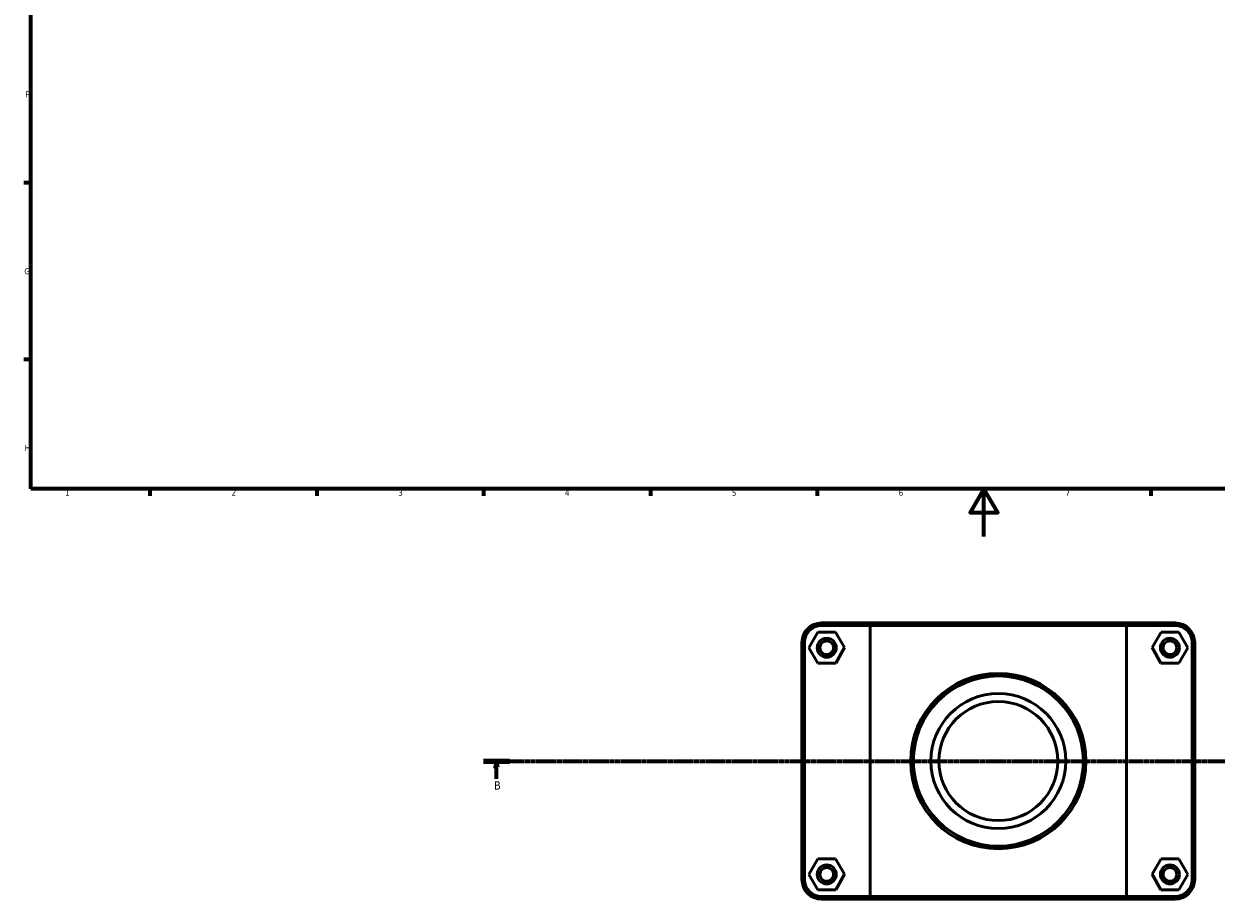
# Model space of a CAD drawing. Header units: millimetres. Extents: x 0 to 902, y -152 to 1184.
# Tile 1 of 5: x 17 to 518, y -152 to 215. Entities that reach past the tile are written whole.
import ezdxf

# ---------------------------------------------------------------- set-up
doc = ezdxf.new("R2010")
doc.units = ezdxf.units.MM
doc.linetypes.add('CHAIN', pattern=[0.7087, 0.4724, -0.0591, 0.1181, -0.0591])
for name, color, linetype, lineweight in [('Border (ISO)', 7, 'Continuous', 70), ('Section Line (ISO)', 7, 'CHAIN', 70), ('Visible (ISO)', 7, 'Continuous', 50), ('Visible Narrow (ISO)', 7, 'Continuous', 35)]:
    doc.layers.add(name, color=color, linetype=linetype, lineweight=lineweight)
doc.styles.add('Label Text (ISO)', font='tahoma.ttf')
doc.styles.add('Note Text (ISO)', font='tahoma.ttf')

# ---------------------------------------------------------------- blocks, each defined once
blk = doc.blocks.new('Borders Default Border')
at = {"layer": 'Border (ISO)'}
for p, q in [((20, 148.5), (17.1, 148.5)), ((20, 74.25), (17.1, 74.25)), ((70.08, 20), (70.08, 17.1)), ((140.17, 20), (140.17, 17.1)), ((210.25, 20), (210.25, 17.1)), ((280.33, 20), (280.33, 17.1)), ((350.42, 20), (350.42, 17.1)), ((490.58, 20), (490.58, 17.1))]:
    blk.add_line(p, q, dxfattribs=at)
at = {"layer": 'Border (ISO)', "flags": 128}
for points in [[(20, 20), (20, 574), (821, 574), (821, 20), (20, 20)], [(420.5, 0), (420.5, 20), (414.73, 10), (426.27, 10), (420.5, 20)]]:
    blk.add_lwpolyline(points, dxfattribs=at)
at = {"layer": 'Border (ISO)', "color": 232, "true_color": 0xca0064, "char_height": 2.5, "attachment_point": 7, "style": 'Note Text (ISO)'}
for s, insert in [('F', (17.7, 184.38)), ('G', (17.31, 110.08)), ('H', (17.44, 35.88)), ('1', (34.48, 17.1)), ('2', (104.37, 17.1)), ('3', (174.43, 17.05)), ('4', (244.42, 17.1)), ('5', (314.64, 17.05)), ('6', (384.66, 17.05)), ('7', (454.77, 17.1))]:
    blk.add_mtext(s, dxfattribs=dict(at, insert=insert))
blk = doc.blocks.new('2dTransSection0')
at = {"layer": 'Section Line (ISO)', "linetype": 'CHAIN'}
blk.add_line((210.23, -94.34), (815.41, -94.34), dxfattribs=at)
at = {"layer": 'Section Line (ISO)', "linetype": 'Continuous', "lineweight": 140}
blk.add_line((210.23, -94.34), (221.14, -94.34), dxfattribs=at)
at = {"layer": 'Section Line (ISO)', "linetype": 'Continuous'}
for p, q in [((215.69, -94.34), (215.19, -96.84)), ((215.69, -96.84), (215.69, -94.34)), ((216.19, -96.84), (215.69, -94.34)), ((215.19, -96.84), (216.19, -96.84)), ((215.69, -101.74), (215.69, -96.84))]:
    blk.add_line(p, q, dxfattribs=at)
at = {"layer": 'Section Line (ISO)', "linetype": 'Continuous', "flags": 128}
blk.add_lwpolyline([(216.19, -96.84), (215.69, -94.34), (215.19, -96.84), (216.19, -96.84)], dxfattribs=at)
at = {"layer": 'Section Line (ISO)'}
blk.add_solid([(216.19, -96.84), (215.69, -94.34), (215.19, -96.84), (216.19, -96.84)], dxfattribs=at)
at = {"layer": 'Section Line (ISO)', "insert": (214.62, -106.34), "char_height": 3.5, "attachment_point": 7, "style": 'Label Text (ISO)'}
blk.add_mtext('B', dxfattribs=at)

msp = doc.modelspace()

# ---------------------------------------------------------------- linework, layer by layer
at = {"layer": 'Visible (ISO)'}
for p, q in [((373.32, -36.34), (352.281, -36.34)), ((352.281, -37.44), (372.642, -37.44)), ((480.42, -37.44), (372.642, -37.44)), ((372.642, -37.44), (372.642, -151.24)), ((373.32, -36.34), (479.742, -36.34)), ((500.781, -36.34), (479.742, -36.34)), ((480.42, -37.44), (500.781, -37.44)), ((480.42, -151.24), (480.42, -37.44)), ((344.031, -44.59), (344.031, -144.09)), ((345.131, -144.09), (345.131, -44.59)), ((350.644, -40.261), (346.926, -46.781)), ((358.149, -40.22), (350.644, -40.261)), ((361.937, -46.7), (358.149, -40.22)), ((491.126, -46.7), (494.913, -40.22)), ((494.913, -40.22), (502.419, -40.261)), ((502.419, -40.261), (506.137, -46.781)), ((507.931, -44.59), (507.931, -144.09)), ((509.031, -144.09), (509.031, -44.59)), ((346.926, -46.781), (350.713, -53.26)), ((358.219, -53.22), (361.937, -46.7)), ((494.844, -53.22), (491.126, -46.7)), ((506.137, -46.781), (502.349, -53.26)), ((350.713, -53.26), (358.219, -53.22)), ((502.349, -53.26), (494.844, -53.22)), ((350.644, -135.461), (346.926, -141.981)), ((358.149, -135.42), (350.644, -135.461)), ((361.937, -141.9), (358.149, -135.42)), ((491.126, -141.9), (494.913, -135.42)), ((494.913, -135.42), (502.419, -135.461)), ((502.419, -135.461), (506.137, -141.981)), ((346.926, -141.981), (350.713, -148.46)), ((358.219, -148.42), (361.937, -141.9)), ((494.844, -148.42), (491.126, -141.9)), ((506.137, -141.981), (502.349, -148.46)), ((350.713, -148.46), (358.219, -148.42)), ((502.349, -148.46), (494.844, -148.42)), ((372.642, -151.24), (352.281, -151.24)), ((352.281, -152.34), (373.32, -152.34)), ((372.642, -151.24), (480.42, -151.24)), ((479.742, -152.34), (373.32, -152.34)), ((479.742, -152.34), (500.781, -152.34)), ((500.781, -151.24), (480.42, -151.24))]:
    msp.add_line(p, q, dxfattribs=at)
for centre, radius in [((354.431, -46.74), 4), ((354.431, -46.74), 2.9), ((498.631, -46.74), 4), ((498.631, -46.74), 2.9), ((426.531, -94.34), 36.826), ((426.531, -94.34), 35.726), ((426.531, -94.34), 28.328), ((426.531, -94.34), 25), ((354.431, -141.94), 4), ((354.431, -141.94), 2.9), ((498.631, -141.94), 4), ((498.631, -141.94), 2.9)]:
    msp.add_circle(centre, radius, dxfattribs=at)
for centre, radius, start, end in [((352.281, -44.59), 8.25, 90, 180), ((352.281, -44.59), 7.15, 90, 180), ((500.781, -44.59), 8.25, 0, 90), ((500.781, -44.59), 7.15, 0, 90), ((352.281, -144.09), 8.25, 180, 270), ((352.281, -144.09), 7.15, 180, 270), ((500.781, -144.09), 8.25, 270, 0), ((500.781, -144.09), 7.15, 270, 0)]:
    msp.add_arc(centre, radius, start, end, dxfattribs=at)
for points in [[(373.32, -36.34), (373.093, -36.707), (372.867, -37.073), (372.642, -37.44)], [(479.742, -36.34), (479.969, -36.707), (480.195, -37.073), (480.42, -37.44)], [(373.32, -152.34), (373.093, -151.974), (372.867, -151.607), (372.642, -151.24)], [(479.742, -152.34), (479.969, -151.974), (480.195, -151.607), (480.42, -151.24)]]:
    msp.add_open_spline(points, degree=3, dxfattribs=at)
at = {"layer": 'Visible Narrow (ISO)'}
for p, q in [((352.281, -37.385), (352.281, -36.395)), ((500.781, -37.385), (500.781, -36.395)), ((345.076, -44.59), (344.086, -44.59)), ((507.986, -44.59), (508.976, -44.59)), ((345.076, -144.09), (344.086, -144.09)), ((507.986, -144.09), (508.976, -144.09)), ((352.281, -151.295), (352.281, -152.285)), ((500.781, -151.295), (500.781, -152.285))]:
    msp.add_line(p, q, dxfattribs=at)

# ---------------------------------------------------------------- block references
msp.add_blockref('Borders Default Border', (0, 0))
at = {"layer": 'Section Line (ISO)'}
msp.add_blockref('2dTransSection0', (0, 0), dxfattribs=at)

doc.saveas('drawing.dxf')
